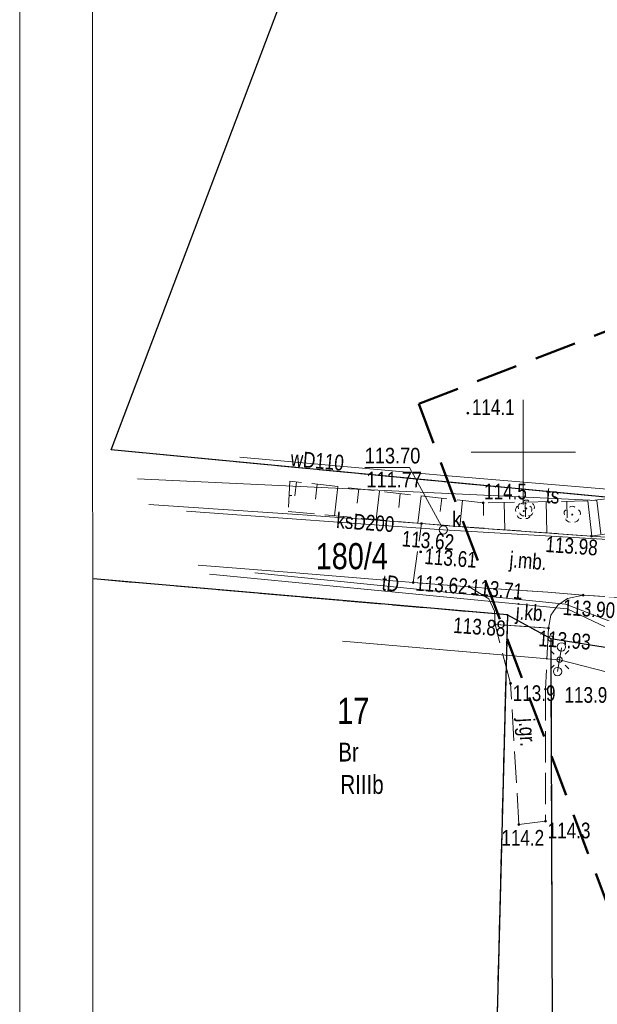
# Model space of a CAD drawing. Header units: metres. Extents: x 6443052 to 6445155, y 6013553 to 6014840.
# Tile 2 of 36: x 6443052 to 6443107, y 6013647 to 6013741. Entities that reach past the tile are written whole.
import ezdxf
from ezdxf.enums import TextEntityAlignment as Align

# ---------------------------------------------------------------- set-up
doc = ezdxf.new("R2010")
doc.units = ezdxf.units.M
doc.header["$MEASUREMENT"] = 0
for name, pattern in [('L_0_05', [3.5, 2.5, -1]), ('L_0_06', [4, 3, -1]), ('L_0_0C', [6, 4, -2]), ('L_0_AC', [0])]:
    doc.linetypes.add(name, pattern=pattern)
doc.layers.get('0').update_dxf_attribs({"linetype": 'CONTINUOUS', "lineweight": 18})
for name, color, linetype, lineweight in [('202_punkt_graniczny', 7, 'CONTINUOUS', 18), ('203_punkt_graniczny', 7, 'CONTINUOUS', 18), ('209_oznaczenie_konturu_klasyfikacyjnego', 3, 'CONTINUOUS', 18), ('210_oznaczenie_konturu_uzytku_gruntowego', 3, 'CONTINUOUS', 18), ('211_numer_dzialki_ewidencyjnej', 96, 'CONTINUOUS', 18), ('217_kontur_klasyfikacyjny', 3, 'L_0_06', 18), ('218_kontur_uzytku_gruntowego', 3, 'L_0_06', 18), ('219_dzialka_ewidencyjna', 96, 'CONTINUOUS', 25), ('drzewo_lisciaste', 96, 'CONTINUOUS', 18), ('jezdnia', 7, 'L_0_06', 18), ('jezdnia_Atr17', 7, 'CONTINUOUS', 18), ('KRAWEZNIK', 7, 'CONTINUOUS', 18), ('latarnia', 7, 'CONTINUOUS', 18), ('luk_G_SKA', 7, 'L_0_05', 18), ('nn', 1, 'L_0_AC', 18), ('obudowa_ochronna_przewodu', 7, 'CONTINUOUS', 18), ('pikieta_naturalna_Atr2', 7, 'CONTINUOUS', 18), ('pikieta_sztuczna_Atr2', 7, 'CONTINUOUS', 18), ('przewod_kanalizacyjny_Atr1', 36, 'CONTINUOUS', 18), ('przewod_telekomunikacyjny_podziemny', 30, 'CONTINUOUS', 18), ('przewod_telekomunikacyjny_podziemny_Atr1', 30, 'CONTINUOUS', 18), ('przewod_wodociagowy', 5, 'CONTINUOUS', 18), ('przewod_wodociagowy_Atr1', 5, 'CONTINUOUS', 18), ('Ramka_wewn_1_i_opis', 7, 'CONTINUOUS', 18), ('rzedna_Atr3', 7, 'CONTINUOUS', 18), ('siatka', 7, 'CONTINUOUS', 18), ('slup_przewodow_napowietrznych', 7, 'CONTINUOUS', 18), ('wlaz_do_komory_lub_kanalu___okragly', 7, 'CONTINUOUS', 18), ('ZAKRES', 212, 'L_0_0C', 50)]:
    doc.layers.add(name, color=color, linetype=linetype, lineweight=lineweight)
doc.layers.add('ramka_zewn', color=212, linetype='CONTINUOUS', lineweight=18, plot=False)
doc.styles.add('Arial CE', font='Arial CE.ttf')
doc.linetypes.add('L_0_AC_SHX_E', pattern='A,0,-1,-2,-2,-2,-2,-2,[11,STARKOWO_STARKÓWKO.shx,S=0.1,R=0,X=0,Y=0],-2,[12,STARKOWO_STARKÓWKO.shx,S=0.1,R=0,X=0,Y=0],-2,-2,-2,-1', length=20)
doc.linetypes.add('L_0_AC_SHX_S', pattern='A,0,-1,-2,-2,-2,[8,STARKOWO_STARKÓWKO.shx,S=0.1,R=0,X=0,Y=0],-2,[9,STARKOWO_STARKÓWKO.shx,S=0.1,R=0,X=0,Y=0],-2,[10,STARKOWO_STARKÓWKO.shx,S=0.1,R=0,X=0,Y=0],-2,-2,-2,-2,-1', length=20)

msp = doc.modelspace()

# ---------------------------------------------------------------- hatches: boundary and pattern name
at = {"linetype": 'Continuous', "lineweight": 13}
for points in [[(6443094.69, 6013703.639, 1), (6443094.69, 6013703.821, 1)], [(6443096.17, 6013695.059, 1), (6443096.17, 6013695.241, 1)], [(6443090.27, 6013693.069, 1), (6443090.27, 6013693.251, 1)], [(6443106.51, 6013691.869, 1), (6443106.51, 6013692.051, 1)], [(6443090.18, 6013690.369, 1), (6443090.18, 6013690.551, 1)], [(6443089.46, 6013687.439, 1), (6443089.46, 6013687.621, 1)], [(6443094.83, 6013687.039, 1), (6443094.83, 6013687.221, 1)], [(6443105.72, 6013686.219, 1), (6443105.72, 6013686.401, 1)], [(6443097.3, 6013683.429, 1), (6443097.3, 6013683.611, 1)], [(6443102.41, 6013683.069, 1), (6443102.41, 6013683.251, 1)], [(6443098.78, 6013677.789, 1), (6443098.78, 6013677.971, 1)], [(6443102.12, 6013677.219, 1), (6443102.12, 6013677.401, 1)], [(6443099.58, 6013664.289, 1), (6443099.58, 6013664.471, 1)], [(6443102.12, 6013664.599, 1), (6443102.12, 6013664.781, 1)]]:
    msp.add_hatch(color=0, dxfattribs=at).paths.add_polyline_path(points)
at = {"layer": '203_punkt_graniczny', "linetype": 'Continuous', "lineweight": 18}
msp.add_hatch(color=256, dxfattribs=at).paths.add_polyline_path([(6443098.48, 6013684.375, 1), (6443098.48, 6013684.465, 1)])
at = {"layer": 'drzewo_lisciaste', "linetype": 'Continuous', "lineweight": 18}
for points in [[(6443100.28, 6013694.57, 1), (6443100.28, 6013694.67, 1)], [(6443100.04, 6013694.31, 1), (6443100.04, 6013694.41, 1)], [(6443104.68, 6013693.98, 1), (6443104.68, 6013694.08, 1)]]:
    msp.add_hatch(color=256, dxfattribs=at).paths.add_polyline_path(points)

# ---------------------------------------------------------------- linework, layer by layer
at = {"color": 0, "linetype": 'Continuous', "lineweight": 13}
for centre in [(6443094.69, 6013703.73), (6443096.17, 6013695.15), (6443090.27, 6013693.16), (6443106.51, 6013691.96), (6443090.18, 6013690.46), (6443089.46, 6013687.53), (6443094.83, 6013687.13), (6443105.72, 6013686.31), (6443097.3, 6013683.52), (6443102.41, 6013683.16), (6443098.78, 6013677.88), (6443102.12, 6013677.31), (6443099.58, 6013664.38), (6443102.12, 6013664.69)]:
    msp.add_circle(centre, 0.0906, dxfattribs=at)
at = {"layer": '202_punkt_graniczny', "lineweight": 18}
msp.add_circle((6443102.62, 6013682.16), 0.25, dxfattribs=at)
at = {"layer": '203_punkt_graniczny', "lineweight": 18}
msp.add_circle((6443098.48, 6013684.42), 0.045, dxfattribs=at)
at = {"layer": '217_kontur_klasyfikacyjny', "lineweight": 18}
for p, q in [((6443080.4, 6013752.599), (6443060.57, 6013700.218)), ((6443060.57, 6013700.218), (6443118.417, 6013694.69)), ((6443098.48, 6013684.42), (6443058.86, 6013687.87)), ((6443097.03, 6013628.56), (6443098.48, 6013684.42))]:
    msp.add_line(p, q, dxfattribs=at)
at = {"layer": '218_kontur_uzytku_gruntowego', "lineweight": 18}
for p, q in [((6443080.4, 6013752.599), (6443060.57, 6013700.218)), ((6443118.42, 6013694.69), (6443060.57, 6013700.22)), ((6443060.57, 6013700.218), (6443118.417, 6013694.69)), ((6443058.86, 6013687.87), (6443098.48, 6013684.42)), ((6443098.48, 6013684.42), (6443058.86, 6013687.87)), ((6443098.48, 6013684.42), (6443097.03, 6013628.56)), ((6443097.03, 6013628.56), (6443098.48, 6013684.42)), ((6443098.48, 6013684.42), (6443102.62, 6013682.16)), ((6443102.62, 6013682.16), (6443098.48, 6013684.42))]:
    msp.add_line(p, q, dxfattribs=at)
at = {"layer": '219_dzialka_ewidencyjna', "linetype": 'Continuous', "lineweight": 25}
for p, q in [((6443060.57, 6013700.22), (6443080.4, 6013752.6)), ((6443118.42, 6013694.69), (6443060.57, 6013700.22)), ((6443098.48, 6013684.42), (6443058.86, 6013687.87)), ((6443098.48, 6013684.42), (6443096.87, 6013622.61)), ((6443098.48, 6013684.42), (6443102.62, 6013682.16))]:
    msp.add_line(p, q, dxfattribs=at)
at = {"layer": 'drzewo_lisciaste', "lineweight": 18}
for centre in [(6443100.28, 6013694.62), (6443100.04, 6013694.36), (6443104.68, 6013694.03)]:
    msp.add_circle(centre, 0.05, dxfattribs=at)
for centre, start, end in [((6443100.28, 6013695.02), 49.272, 130.728), ((6443099.66, 6013694.484), 121.308, 202.548), ((6443099.9, 6013694.744), 121.308, 202.548), ((6443100.04, 6013694.76), 49.272, 130.728), ((6443100.42, 6013694.484), 337.452, 58.692), ((6443100.66, 6013694.744), 337.452, 58.692), ((6443104.3, 6013694.154), 121.308, 202.548), ((6443104.68, 6013694.43), 49.272, 130.728), ((6443105.06, 6013694.154), 337.452, 58.692), ((6443099.805, 6013694.036), 193.221, 274.871), ((6443100.045, 6013694.296), 193.221, 274.871), ((6443100.275, 6013694.036), 265.129, 346.779), ((6443100.515, 6013694.296), 265.129, 346.779), ((6443104.445, 6013693.706), 193.221, 274.871), ((6443104.915, 6013693.706), 265.129, 346.779)]:
    msp.add_arc(centre, 0.4, start, end, dxfattribs=at)
at = {"layer": 'jezdnia', "lineweight": 18}
for p, q in [((6443089.46, 6013687.53), (6443090.27, 6013693.16)), ((6443094.93, 6013692.8), (6443106.51, 6013691.96)), ((6443106.51, 6013691.96), (6443110.92, 6013691.65)), ((6443094.83, 6013687.13), (6443089.46, 6013687.53)), ((6443096.69, 6013685.96), (6443094.83, 6013687.13)), ((6443094.83, 6013687.13), (6443096.41, 6013686.98)), ((6443096.41, 6013686.98), (6443094.83, 6013687.13)), ((6443096.41, 6013686.98), (6443102.33, 6013686.6)), ((6443102.33, 6013686.6), (6443096.41, 6013686.98)), ((6443102.33, 6013686.6), (6443105.72, 6013686.31)), ((6443105.72, 6013686.31), (6443102.33, 6013686.6)), ((6443104.23, 6013686.01), (6443103.3, 6013685.35)), ((6443105.72, 6013686.31), (6443104.23, 6013686.01)), ((6443109.32, 6013686.07), (6443105.72, 6013686.31)), ((6443097.24, 6013684.77), (6443096.69, 6013685.96)), ((6443103.3, 6013685.35), (6443102.63, 6013684.39)), ((6443097.3, 6013683.52), (6443097.24, 6013684.77)), ((6443102.63, 6013684.39), (6443102.41, 6013683.16)), ((6443098.78, 6013677.88), (6443097.3, 6013683.52)), ((6443097.3, 6013683.52), (6443102.41, 6013683.16)), ((6443102.41, 6013683.16), (6443097.3, 6013683.52)), ((6443099.58, 6013664.38), (6443098.78, 6013677.88)), ((6443102.12, 6013677.31), (6443102.12, 6013664.69)), ((6443102.12, 6013664.69), (6443099.58, 6013664.38))]:
    msp.add_line(p, q, dxfattribs=at)
at = {"layer": 'KRAWEZNIK', "linetype": 'Continuous', "lineweight": 18}
for p, q in [((6443064.19, 6013695), (6443078.89, 6013693.99)), ((6443078.89, 6013693.99), (6443090.27, 6013693.16)), ((6443094.93, 6013692.8), (6443106.51, 6013691.96)), ((6443106.51, 6013691.96), (6443110.92, 6013691.65)), ((6443078.25, 6013688.45), (6443068.9, 6013689.18)), ((6443089.46, 6013687.53), (6443078.25, 6013688.45)), ((6443094.83, 6013687.13), (6443089.46, 6013687.53)), ((6443094.83, 6013687.13), (6443096.69, 6013685.96)), ((6443096.41, 6013686.98), (6443094.83, 6013687.13)), ((6443102.33, 6013686.6), (6443096.41, 6013686.98)), ((6443105.72, 6013686.31), (6443102.33, 6013686.6)), ((6443103.3, 6013685.35), (6443104.23, 6013686.01)), ((6443104.23, 6013686.01), (6443105.72, 6013686.31)), ((6443109.32, 6013686.07), (6443105.72, 6013686.31)), ((6443096.69, 6013685.96), (6443097.24, 6013684.77)), ((6443102.63, 6013684.39), (6443103.3, 6013685.35)), ((6443097.24, 6013684.77), (6443097.3, 6013683.52)), ((6443102.41, 6013683.16), (6443102.63, 6013684.39)), ((6443097.3, 6013683.52), (6443102.41, 6013683.16))]:
    msp.add_line(p, q, dxfattribs=at)
at = {"layer": 'latarnia', "lineweight": 18}
msp.add_circle((6443103.47, 6013680.14), 0.25, dxfattribs=at)
at = {"layer": 'luk_G_SKA', "lineweight": 18}
for p, q in [((6443077.67, 6013697.23), (6443077.52, 6013694.32)), ((6443096.17, 6013695.15), (6443077.67, 6013697.23)), ((6443119.47, 6013696.85), (6443106.15, 6013695.34)), ((6443106.15, 6013695.34), (6443096.17, 6013695.15)), ((6443077.52, 6013694.32), (6443090.27, 6013693.16)), ((6443106.51, 6013691.96), (6443115.51, 6013693.31))]:
    msp.add_line(p, q, dxfattribs=at)
at = {"layer": 'luk_G_SKA', "linetype": 'Continuous', "lineweight": 18}
for p, q in [((6443078.29, 6013697.16), (6443078.14, 6013695.828)), ((6443080.277, 6013696.937), (6443080.118, 6013695.518)), ((6443082.265, 6013696.713), (6443081.95, 6013693.917)), ((6443084.252, 6013696.49), (6443084.097, 6013695.113)), ((6443077.599, 6013695.855), (6443077.87, 6013695.841)), ((6443086.24, 6013696.266), (6443085.935, 6013693.554)), ((6443088.227, 6013696.043), (6443088.077, 6013694.708)), ((6443090.215, 6013695.82), (6443089.919, 6013693.192)), ((6443092.202, 6013695.596), (6443092.058, 6013694.317)), ((6443094.19, 6013695.373), (6443093.911, 6013692.891)), ((6443096.177, 6013695.15), (6443096.2, 6013693.935)), ((6443098.177, 6013695.188), (6443098.226, 6013692.572)), ((6443100.176, 6013695.226), (6443100.203, 6013693.825)), ((6443102.176, 6013695.264), (6443102.233, 6013692.276)), ((6443104.176, 6013695.302), (6443104.206, 6013693.715)), ((6443106.175, 6013695.343), (6443106.558, 6013691.967))]:
    msp.add_line(p, q, dxfattribs=at)
at = {"layer": 'nn', "linetype": 'L_0_AC_SHX_E'}
msp.add_line((6443093.08, 6013681.03), (6443082.69, 6013681.92), dxfattribs=at)
at = {"layer": 'przewod_telekomunikacyjny_podziemny', "linetype": 'Continuous', "lineweight": 18}
for p, q in [((6443063.11, 6013697.46), (6443107.04, 6013695.36)), ((6443107.04, 6013695.36), (6443107.4, 6013692.2)), ((6443104.04, 6013685.46), (6443074.31, 6013688.45)), ((6443110, 6013683.16), (6443104.04, 6013685.46))]:
    msp.add_line(p, q, dxfattribs=at)
at = {"layer": 'przewod_wodociagowy', "linetype": 'Continuous', "lineweight": 18}
for p, q in [((6443072.88, 6013699.53), (6443092.42, 6013697.77)), ((6443092.42, 6013697.77), (6443109.41, 6013696.33)), ((6443069.99, 6013688.34), (6443104.19, 6013685.02))]:
    msp.add_line(p, q, dxfattribs=at)
at = {"layer": 'Ramka_wewn_1_i_opis', "linetype": 'Continuous', "lineweight": 18}
msp.add_line((6443058.852, 6013561.8), (6443058.7, 6014133.4), dxfattribs=at)
at = {"layer": 'ramka_zewn', "linetype": 'Continuous', "lineweight": 13}
msp.add_line((6443051.828, 6013553.105), (6443051.828, 6014141.157), dxfattribs=at)
at = {"layer": 'siatka', "color": 7, "linetype": 'Continuous', "lineweight": 13}
for p, q in [((6443100, 6013695), (6443100, 6013705)), ((6443095, 6013700), (6443105, 6013700))]:
    msp.add_line(p, q, dxfattribs=at)
at = {"layer": 'wlaz_do_komory_lub_kanalu___okragly', "color": 7, "linetype": 'Continuous', "lineweight": 13}
for p, q in [((6443084.83, 6013698.545), (6443089.107, 6013698.545)), ((6443089.107, 6013698.545), (6443092.35, 6013692.56))]:
    msp.add_line(p, q, dxfattribs=at)
at = {"layer": 'ZAKRES', "lineweight": 50}
msp.add_line((6443089.99, 6013704.63), (6443255.8, 6013768.84), dxfattribs=at)

# ---------------------------------------------------------------- texts
at = {"layer": '209_oznaczenie_konturu_klasyfikacyjnego', "style": 'Arial CE', "width": 0.78}
msp.add_text('RIIIb', height=1.8, dxfattribs=at).set_placement((6443082.5, 6013669.1), align=Align.TOP_LEFT)
at = {"layer": '210_oznaczenie_konturu_uzytku_gruntowego', "style": 'Arial CE', "width": 0.78}
msp.add_text('Br', height=1.8, dxfattribs=at).set_placement((6443082.3, 6013672.2), align=Align.TOP_LEFT)
at = {"layer": '211_numer_dzialki_ewidencyjnej', "style": 'Arial CE', "width": 0.79}
for s, p in [('180/4', (6443080.14, 6013691.3)), ('17', (6443082.2, 6013676.5))]:
    msp.add_text(s, height=2.5, dxfattribs=at).set_placement(p, align=Align.TOP_LEFT)
at = {"layer": 'jezdnia_Atr17', "style": 'Arial CE', "width": 0.78}
for s, rotation, p in [('j.mb.', 355.1, (6443098.76, 6013690.5)), ('j.kb.', 356, (6443099.35, 6013685.51)), ('j.gr.', 273.4, (6443101.059, 6013674.594))]:
    msp.add_text(s, height=1.5, rotation=rotation, dxfattribs=at).set_placement(p, align=Align.TOP_LEFT)
at = {"layer": 'pikieta_naturalna_Atr2', "style": 'Arial CE', "width": 0.78}
for s, p in [('114.1', (6443095.08, 6013705.05)), ('114.5', (6443096.25, 6013696.98)), ('113.9', (6443098.99, 6013677.69)), ('113.9', (6443103.94, 6013677.52)), ('114.3', (6443102.33, 6013664.55)), ('114.2', (6443097.9, 6013663.85))]:
    msp.add_text(s, height=1.5, dxfattribs=at).set_placement(p, align=Align.TOP_LEFT)
at = {"layer": 'pikieta_sztuczna_Atr2', "style": 'Arial CE', "width": 0.78}
for s, rotation, p in [('113.62', 355.6, (6443088.45, 6013692.49)), ('113.98', 356, (6443102.18, 6013691.95)), ('113.61', 355.7, (6443090.61, 6013690.8)), ('113.62', 355.7, (6443089.746, 6013688.258)), ('113.71', 354.6, (6443095.041, 6013687.867)), ('113.90', 356.2, (6443103.84, 6013685.93)), ('113.88', 356, (6443093.36, 6013684.21)), ('113.93', 356, (6443101.51, 6013682.94))]:
    msp.add_text(s, height=1.5, rotation=rotation, dxfattribs=at).set_placement(p, align=Align.TOP_LEFT)
at = {"layer": 'przewod_kanalizacyjny_Atr1', "style": 'Arial CE', "width": 0.78}
msp.add_text('ksD200', height=1.5, rotation=355.8, dxfattribs=at).set_placement((6443082.18, 6013694.24), align=Align.TOP_LEFT)
at = {"layer": 'przewod_telekomunikacyjny_podziemny_Atr1', "style": 'Arial CE', "width": 0.78}
for s, rotation, p in [('ts', 357.3, (6443102.21, 6013696.63)), ('tD', 354.3, (6443086.56, 6013688.28))]:
    msp.add_text(s, height=1.5, rotation=rotation, dxfattribs=at).set_placement(p, align=Align.TOP_LEFT)
at = {"layer": 'przewod_wodociagowy_Atr1', "style": 'Arial CE', "width": 0.78}
msp.add_text('wD110', height=1.5, rotation=354.9, dxfattribs=at).set_placement((6443077.83, 6013700.16), align=Align.TOP_LEFT)
at = {"layer": 'rzedna_Atr3', "color": 36, "style": 'Arial CE', "width": 0.83}
msp.add_text('111.77', height=1.5, dxfattribs=at).set_placement((6443084.99, 6013698.12), align=Align.TOP_LEFT)
at = {"layer": 'wlaz_do_komory_lub_kanalu___okragly', "color": 7, "style": 'Arial CE', "width": 0.83}
msp.add_text('113.70', height=1.5, dxfattribs=at).set_placement((6443084.83, 6013700.42), align=Align.TOP_LEFT)
at = {"layer": 'wlaz_do_komory_lub_kanalu___okragly', "style": 'Arial CE', "width": 0.83}
msp.add_text('k', height=1.5, dxfattribs=at).set_placement((6443093.18, 6013694.33), align=Align.TOP_LEFT)

# ---------------------------------------------------------------- wipeouts: each hides what was drawn before it
at = {"color": 0, "linetype": 'Continuous', "lineweight": 13}
msp.add_wipeout([(6443103.28, 6013678.61), (6443103.48, 6013678.664), (6443103.626, 6013678.81), (6443103.68, 6013679.01), (6443103.626, 6013679.21), (6443103.48, 6013679.356), (6443103.28, 6013679.41), (6443103.08, 6013679.356), (6443102.934, 6013679.21), (6443102.88, 6013679.01), (6443102.934, 6013678.81), (6443103.08, 6013678.664)], dxfattribs=at)

# ---------------------------------------------------------------- next in the draw order: linework, layer by layer
msp.add_circle((6443103.28, 6013679.01), 0.4, dxfattribs=at)
at = {"layer": 'jezdnia', "lineweight": 18}
msp.add_line((6443102.41, 6013683.16), (6443102.12, 6013677.31), dxfattribs=at)
at = {"layer": 'latarnia', "linetype": 'Continuous', "lineweight": 18}
for p, q in [((6443102.94, 6013679.61), (6443102.587, 6013679.257)), ((6443104.001, 6013679.61), (6443104.354, 6013679.257))]:
    msp.add_line(p, q, dxfattribs=at)
at = {"layer": 'nn', "linetype": 'L_0_AC_SHX_E'}
msp.add_line((6443119.2, 6013676.09), (6443103.47, 6013680.14), dxfattribs=at)
at = {"layer": 'nn', "linetype": 'Continuous'}
msp.add_line((6443134.93, 6013672.04), (6443103.47, 6013680.14), dxfattribs=at)

# ---------------------------------------------------------------- next in the draw order: wipeouts: each hides what was drawn before it
at = {"color": 0, "linetype": 'Continuous', "lineweight": 13}
for points in [[(6443092.35, 6013692.16), (6443092.55, 6013692.214), (6443092.696, 6013692.36), (6443092.75, 6013692.56), (6443092.696, 6013692.76), (6443092.55, 6013692.906), (6443092.35, 6013692.96), (6443092.15, 6013692.906), (6443092.004, 6013692.76), (6443091.95, 6013692.56), (6443092.004, 6013692.36), (6443092.15, 6013692.214)], [(6443103.64, 6013680.97), (6443103.84, 6013681.024), (6443103.986, 6013681.17), (6443104.04, 6013681.37), (6443103.986, 6013681.57), (6443103.84, 6013681.716), (6443103.64, 6013681.77), (6443103.44, 6013681.716), (6443103.294, 6013681.57), (6443103.24, 6013681.37), (6443103.294, 6013681.17), (6443103.44, 6013681.024)]]:
    msp.add_wipeout(points, dxfattribs=at)

# ---------------------------------------------------------------- next in the draw order: linework, layer by layer
for centre in [(6443092.35, 6013692.56), (6443103.64, 6013681.37)]:
    msp.add_circle(centre, 0.4, dxfattribs=at)
at = {"layer": '217_kontur_klasyfikacyjny', "lineweight": 18}
for p, q in [((6443117.57, 6013679.79), (6443102.62, 6013682.16)), ((6443102.62, 6013682.16), (6443103.143, 6013553.105))]:
    msp.add_line(p, q, dxfattribs=at)
at = {"layer": '218_kontur_uzytku_gruntowego', "lineweight": 18}
for p, q in [((6443102.62, 6013682.16), (6443117.57, 6013679.79)), ((6443117.57, 6013679.79), (6443102.62, 6013682.16)), ((6443102.62, 6013682.16), (6443103.143, 6013553.105)), ((6443103.143, 6013553.105), (6443102.62, 6013682.16))]:
    msp.add_line(p, q, dxfattribs=at)
at = {"layer": '219_dzialka_ewidencyjna', "linetype": 'Continuous', "lineweight": 25}
for q in [(6443117.57, 6013679.79), (6443103.143, 6013553.105)]:
    msp.add_line((6443102.62, 6013682.16), q, dxfattribs=at)
at = {"layer": 'jezdnia', "lineweight": 18}
msp.add_line((6443090.27, 6013693.16), (6443094.93, 6013692.8), dxfattribs=at)
at = {"layer": 'KRAWEZNIK', "linetype": 'Continuous', "lineweight": 18}
msp.add_line((6443090.27, 6013693.16), (6443094.93, 6013692.8), dxfattribs=at)
at = {"layer": 'latarnia', "linetype": 'Continuous', "lineweight": 18}
for p, q in [((6443102.94, 6013680.671), (6443102.587, 6013681.024)), ((6443104.001, 6013680.671), (6443104.354, 6013681.024))]:
    msp.add_line(p, q, dxfattribs=at)
at = {"layer": 'luk_G_SKA', "lineweight": 18}
msp.add_line((6443090.27, 6013693.16), (6443106.51, 6013691.96), dxfattribs=at)
at = {"layer": 'nn', "linetype": 'Continuous'}
msp.add_line((6443103.47, 6013680.14), (6443082.69, 6013681.92), dxfattribs=at)
at = {"layer": 'nn', "linetype": 'L_0_AC_SHX_S'}
msp.add_line((6443103.47, 6013680.14), (6443093.08, 6013681.03), dxfattribs=at)
at = {"layer": 'obudowa_ochronna_przewodu', "linetype": 'Continuous', "lineweight": 18}
for p, q in [((6443067.78, 6013694.35), (6443092.35, 6013692.56)), ((6443092.35, 6013692.56), (6443115.91, 6013691.17))]:
    msp.add_line(p, q, dxfattribs=at)
at = {"layer": 'przewod_wodociagowy', "linetype": 'Continuous', "lineweight": 18}
msp.add_line((6443104.19, 6013685.02), (6443124.54, 6013675.32), dxfattribs=at)
at = {"layer": 'slup_przewodow_napowietrznych', "linetype": 'Continuous', "lineweight": 18}
msp.add_line((6443103.28, 6013679.01), (6443103.66, 6013681.27), dxfattribs=at)
at = {"layer": 'ZAKRES', "lineweight": 50}
msp.add_line((6443108.33, 6013655.95), (6443089.99, 6013704.63), dxfattribs=at)

doc.saveas('drawing.dxf')
